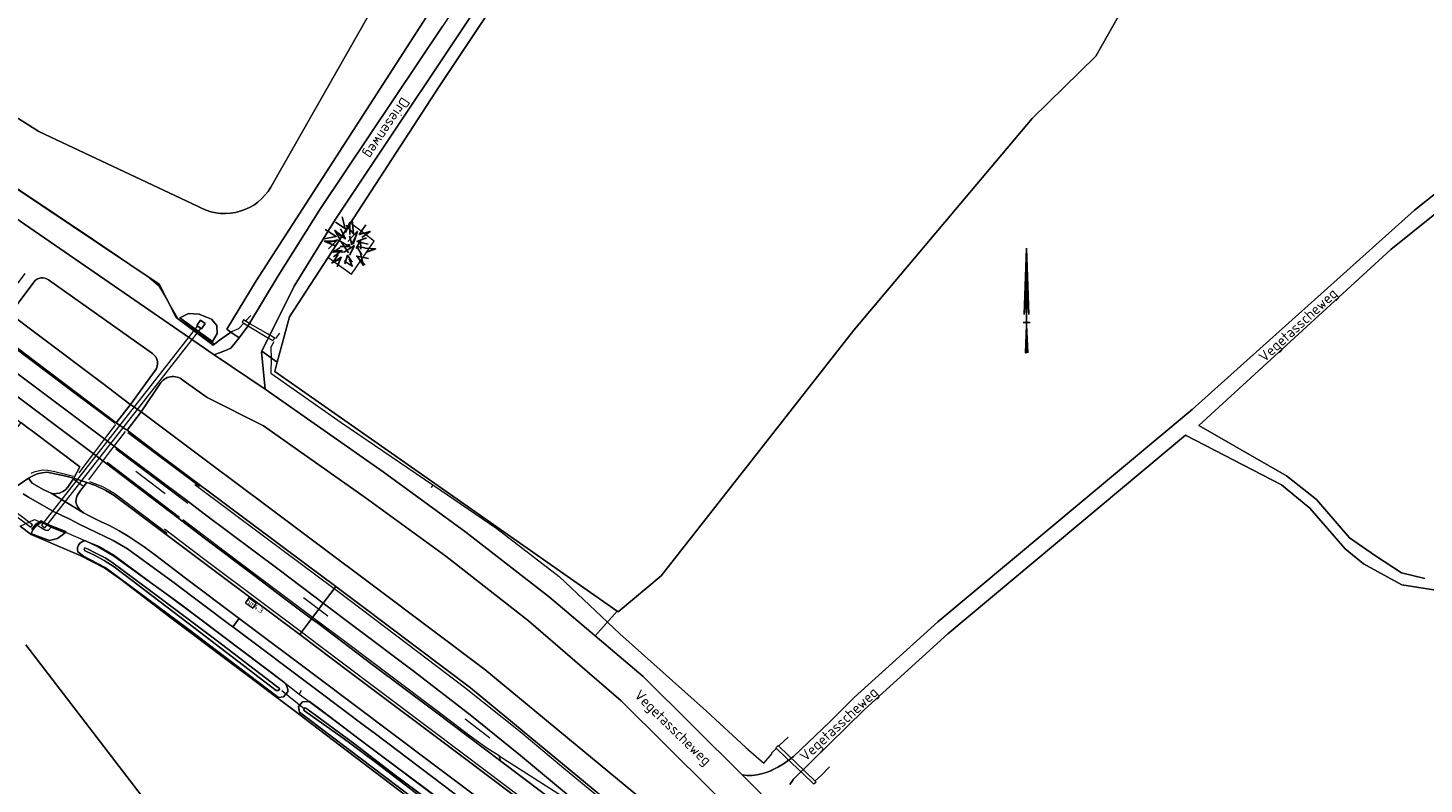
# Model space of a CAD drawing. Header units: metres. Extents: x 178952 to 185583, y 415201 to 419317.
# Tile 84 of 165: x 181001 to 181241, y 417776 to 417907. Entities that reach past the tile are written whole.
import ezdxf
from ezdxf.enums import TextEntityAlignment as Align

# ---------------------------------------------------------------- set-up
doc = ezdxf.new("R2010")
doc.units = ezdxf.units.M
for name, color, linetype, lineweight in [('B-WE-AM-AS_WEG-T18', 1, 'Continuous', 18), ('B-WE-GR-BOOM-S', 8, 'Continuous', 25), ('B-WE-VW-HECTOMETRERING-S', 7, 'Continuous', 25), ('B-XX-FV-FAUNAPASSAGE-GV', 253, 'Continuous', 18), ('B-XX-FV-GELEIDING_WILDRASTER-G', 253, 'Continuous', 18), ('B-XX-FV-GELEIDING_WILDROOSTER-GV', 253, 'Continuous', 18), ('B-XX-GR-BEPLANTING_CULTUUR_BOSPLANTSOEN-GV', 253, 'Continuous', 18), ('B-XX-GR-BOS_GEMENGD-GV', 253, 'Continuous', 13), ('B-XX-GR-BOUWLAND-GV', 253, 'Continuous', 13), ('B-XX-GR-GRAS-GV', 253, 'Continuous', 13), ('B-XX-IE-TERREINAFSCHEIDING_KUNSTMATIG_HEKWERK_RASTER-G', 253, 'IE-TERREINAFSCHEIDING-KUNSTMATIG', 18), ('B-XX-IE-TERREINAFSCHEIDING_KUNSTMATIG_MUUR-GV', 253, 'Continuous', 18), ('B-XX-KW-KUNSTWERK_DUIKER-G', 252, 'Continuous', 18), ('B-XX-KW-KUNSTWERK_DUIKER-GV', 252, 'Continuous', 18), ('B-XX-OG-TERREIN_ERF-GV', 253, 'Continuous', 18), ('B-XX-OG-TOPOGRAFIE-T18', 253, 'Continuous', 18), ('B-XX-OG-WATER_SLOOT-GV', 253, 'Continuous', 18), ('B-XX-OG-WEG-GV', 253, 'Continuous', 18), ('B-XX-VH-ONVERHARD-GV', 253, 'Continuous', 18), ('B-XX-VH-VERHARDING_ASFALT-GV', 251, 'Continuous', 18), ('B-XX-VH-VERHARDING_BEDRIJFSVLOERPLAAT-GV', 251, 'Continuous', 18), ('B-XX-VH-VERHARDING_HALFVERHARDING_GRIND-GV', 251, 'Continuous', 18), ('B-XX-VW-MARKERING-G', 253, 'Continuous', 18), ('X-XX-AL-ORIENTATIE_NOORDPIJL-S', 7, 'Continuous', 25)]:
    doc.layers.add(name, color=color, linetype=linetype, lineweight=lineweight)
doc.styles.add('NLCS-ISO', font='NLCS-ISO.ttf')
doc.styles.add('NLCS-ISO-M-T18', font='NLCS-ISO.ttf', dxfattribs={"height": 1.8})
doc.styles.add('NLCS-ISO-M500-T18', font='NLCS-ISO.ttf', dxfattribs={"height": 0.9})
doc.linetypes.add('IE-TERREINAFSCHEIDING-KUNSTMATIG', pattern='A,4,[82,NLCS.SHX,S=0.75,R=90,X=0,Y=0],4,-2', length=10)

# ---------------------------------------------------------------- blocks, each defined once
blk = doc.blocks.new('SAL-ORIENTATIE_NOORDPIJL-SO')
for p, q in [((0, 12.8), (-0.4, 1.4)), ((0, -5.2), (0, 12.8)), ((0.4, 1.4), (0, 12.8)), ((-0.4, 1.4), (0, 5.6)), ((0, 5.6), (0.4, 1.4)), ((-0.6, 0), (0.6, 0)), ((0, -0.4), (-0.2, -5.2)), ((0.2, -5.2), (0, -0.4)), ((-0.2, -5.2), (0, -5.2))]:
    blk.add_line(p, q)
for points in [[(0.4, 1.4), (0, 5.6), (0, 12.8)], [(0, -5.2), (0.2, -5.2), (0, -0.4)]]:
    blk.add_solid(points)
blk = doc.blocks.new('SVW-HECTOMETERPAAL-SO')
at = {"lineweight": 18}
blk.add_lwpolyline([(-0.71, -0.52), (0.71, -0.52, 0.414214), (0.8, -0.44), (0.8, 0.44, 0.414214), (0.71, 0.52), (-0.71, 0.52, 0.414214), (-0.8, 0.44), (-0.8, -0.44, 0.414214)], format="xyb", close=True, dxfattribs=at)
at = {"lineweight": 18, "style": 'NLCS-ISO'}
blk.add_text('hm', height=0.9, dxfattribs=at).set_placement((0, 0), align=Align.MIDDLE_CENTER)
blk = doc.blocks.new('SGR-BOOM_31')
at = {"flags": 128}
for points in [[(-1.46, 4.89), (-0.76, 2.91), (-2.53, 3.86)], [(-4.19, 2.48), (-2.18, 1.45), (-4.23, 0.86)], [(-1.55, 2.8), (-0.56, 1.18), (-2.54, 2.45), (-1.37, 0.89)], [(-0.67, 2.25), (-0.04, 4.04), (0.11, 1.98)], [(-0.64, 3.5), (0.74, 2.13), (0.31, 4.45)], [(1.4, 2.64), (-0.12, 0.73)], [(1.4, 2.64), (0.82, 0.38)], [(2.21, 1.62), (3.58, 2.8), (1.73, 2.13), (2.71, 3.86)], [(-4.17, 0.42), (-2.27, 0.62)], [(-4.17, 0.42), (-2.19, -0.16)], [(-3.32, -0.83), (-1.9, 0.86), (-3.4, 0.31)], [(-2.14, 2.01), (-0.56, 1.18)], [(-1.55, 0.75), (0.53, -0.26)], [(-1.18, 0.53), (0.19, -1.17)], [(1.1, 0.16), (-0.56, -1.07)], [(0.11, 1.73), (0.59, 0.31), (1.25, 2.01)], [(1.1, 0.16), (0.39, -1.58)], [(2.21, -0.36), (2.03, 1.17), (1.4, -0.36)], [(3.43, 0.59), (1.45, 0.9), (3.06, 1.65)], [(2.95, -0.08), (1.53, 0.03), (2.51, -1.35)], [(-2.61, -1.11), (-1, -0.91), (-2.33, -2.13)], [(-2.61, -3.23), (-1.07, -2.3)], [(-1.37, -0.39), (-2.5, -1.33), (-0.4, -1.06)], [(-1.55, -3.79), (-1, -2.05), (-2.39, -3.07), (-1.56, -1.64)], [(-1.35, -0.24), (0.13, -0.09)], [(0.38, -2.19), (1.01, -3.44), (-0.47, -2.62)], [(0.94, -2.72), (0.03, -1.62), (-0.28, -3.16)], [(3.66, -1.89), (1.61, -1.62), (3.23, -3)], [(2.21, -1.1), (2.92, -3.13), (1.67, -1.61)], [(3.23, -0.79), (4.75, -0.12), (2.88, -0.16)]]:
    blk.add_lwpolyline(points, dxfattribs=at)
for centre, radius in [((0.12, 0.09), 0.15), ((0.16, -0.09), 0.033)]:
    blk.add_circle(centre, radius)

msp = doc.modelspace()

# ---------------------------------------------------------------- linework, layer by layer
at = {"layer": 'B-XX-FV-FAUNAPASSAGE-GV'}
msp.add_lwpolyline([(181002.937, 417821.08), (181003.528, 417820.618), (181019.479, 417841.033), (181030.388, 417854.995), (181029.797, 417855.456), (181018.888, 417841.495)], close=True, dxfattribs=at)
at = {"layer": 'B-XX-FV-GELEIDING_WILDRASTER-G'}
for points in [[(180960.237, 417906.387), (180959.864, 417905.389), (180969.679, 417898.776), (180986.858, 417887.016), (180999.289, 417878.776), (180999.376, 417878.678), (181011.901, 417870.332), (181021.207, 417864.003), (181023.12, 417862.366), (181024.129, 417860.676), (181025.251, 417858.685), (181026.382, 417856.77), (181032.724, 417852.317), (181035.533, 417854.407), (181036.96, 417854.992), (181037.738, 417855.858)], [(181038.161, 417856.314), (181039.018, 417857.204)], [(181042.987, 417852.692), (181042.458, 417851.742), (181042.505, 417849.823), (181042.443, 417847.268), (181054.557, 417838.807), (181070.366, 417828.042), (181081.383, 417820.495), (181092.136, 417812.24), (181102.595, 417802.361), (181117.516, 417789.039), (181124.298, 417782.789), (181127.384, 417780.073), (181128.809, 417781.773), (181128.781, 417781.863), (181129.526, 417782.642)], [(181043.916, 417854.154), (181043.245, 417853.272)], [(181070.366, 417828.042), (181070.104, 417827.523)], [(180999.25, 417820.938), (181001.736, 417822.071), (181002.664, 417821.686), (181007.05, 417819.865), (181010.524, 417818.425), (181012.798, 417817.482), (181015.451, 417815.914), (181029.734, 417805.325), (181044.904, 417793.869), (181045.931, 417793.094), (181047.359, 417792.004), (181048.757, 417790.92), (181049.019, 417790.725), (181049.069, 417790.687), (181059.499, 417782.909), (181071.64, 417773.876)], [(181047.656, 417792.629), (181047.359, 417792.004)], [(181129.987, 417783.075), (181131.613, 417784.583)], [(181138.734, 417779.444), (181137.325, 417778.011), (181136.265, 417777.027)]]:
    msp.add_lwpolyline(points, dxfattribs=at)
at = {"layer": 'B-XX-FV-GELEIDING_WILDROOSTER-GV'}
for points in [[(181038.954, 417855.759), (181037.766, 417856.455), (181037.506, 417856.058), (181038.703, 417855.345), (181041.769, 417853.516), (181042.813, 417852.893), (181043.123, 417853.315), (181041.975, 417853.988)], [(181131.66, 417781.394), (181129.871, 417783.118), (181129.476, 417782.736), (181131.251, 417781.028), (181134.101, 417778.287), (181135.958, 417776.501), (181136.39, 417776.84), (181134.458, 417778.701)]]:
    msp.add_lwpolyline(points, close=True, dxfattribs=at)
at = {"layer": 'B-XX-GR-BEPLANTING_CULTUUR_BOSPLANTSOEN-GV'}
for points in [[(181067.806, 417917.964), (181065.211, 417919.395), (181042.44, 417879.33), (181041.974, 417878.611), (181041.444, 417877.939), (181040.853, 417877.319), (181040.206, 417876.756), (181039.51, 417876.257), (181038.771, 417875.824), (181037.995, 417875.462), (181037.188, 417875.175), (181036.358, 417874.963), (181035.511, 417874.83), (181034.656, 417874.777), (181033.8, 417874.803), (181032.95, 417874.91), (181032.114, 417875.095), (181031.298, 417875.357), (181030.511, 417875.694), (181029.95, 417875.99), (181002.498, 417888.925), (180966.068, 417911.999)], [(180987.801, 417886.358), (181023.193, 417862.642), (181024.457, 417860.165), (181026.136, 417856.873), (181032.516, 417852.136), (181033.613, 417852.946), (181035.303, 417854.193), (181035.556, 417854.38), (181034.851, 417854.858), (181039.938, 417863.176), (181071.574, 417912.281)], [(180959.7, 417900.831), (181000, 417872.94), (181032.712, 417850.461), (181034.644, 417851.212), (181035.57, 417851.572), (181036.293, 417852.504), (181036.992, 417853.404), (181035.556, 417854.38), (181035.303, 417854.193), (181033.613, 417852.946), (181032.516, 417852.136), (181026.136, 417856.873), (181024.457, 417860.165), (181023.193, 417862.642), (180987.801, 417886.358)], [(181001.603, 417862.991), (180997.543, 417857.488), (181002.393, 417853.843), (181013.482, 417845.508), (181018.184, 417841.974), (181018.283, 417841.904), (181022.52, 417847.726)], [(181022.058, 417850.68), (181004.142, 417863.377)]]:
    msp.add_lwpolyline(points, dxfattribs=at)
for points in [[(181004.142, 417863.377, 0.4024989), (181001.603, 417862.991)], [(181022.52, 417847.726, 0.4225202), (181022.058, 417850.68)]]:
    msp.add_lwpolyline(points, format="xyb", dxfattribs=at)
msp.add_lwpolyline([(181026.765, 417856.803), (181028.284, 417857.592), (181030.085, 417857.427), (181031.383, 417856.913), (181032.254, 417856.609), (181033.124, 417855.484), (181033.225, 417854.131), (181032.401, 417852.75)], close=True, dxfattribs=at)
at = {"layer": 'B-XX-GR-BOS_GEMENGD-GV'}
for points in [[(181189.482, 417910.504), (181184.587, 417901.905), (181173.607, 417891.19), (181142.916, 417854.677), (181125.644, 417832.658), (181109.71, 417812.344), (181102.313, 417806.179), (181102.145, 417806.296), (181098.327, 417802.013), (181106.592, 417795.002), (181123.69, 417778.064), (181124.525, 417777.987), (181125.363, 417777.989), (181126.197, 417778.072), (181127.019, 417778.234), (181127.822, 417778.473), (181128.599, 417778.788), (181128.77, 417778.869), (181129.805, 417779.398), (181130.801, 417779.997), (181131.753, 417780.664), (181132.505, 417781.264), (181138.808, 417787.282), (181142.96, 417791.411), (181157.39, 417804.412), (181201.22, 417841.03), (181239.502, 417875.4), (181255.18, 417887.832)], [(181246.51, 417877.522), (181235.422, 417868.591), (181202.37, 417838.252), (181217.48, 417829.612), (181222.612, 417825.542), (181228.32, 417818.911), (181232.784, 417815.801), (181237.268, 417812.872), (181241.268, 417811.935)], [(181023.499, 417845.66), (181020.108, 417840.607)], [(181127.252, 417766.36), (181126.6, 417767.21), (181126.145, 417767.661), (181102.8, 417790.82), (181086.86, 417804.641), (181072.622, 417815.762), (181058.7, 417825.881), (181041.182, 417838.201), (181031.46, 417843.12), (181027.49, 417845.89)], [(181020.108, 417840.607), (181020.122, 417840.597), (181024.948, 417836.984), (181032.069, 417831.652), (181041.569, 417824.537), (181050.798, 417817.643), (181060.398, 417810.472), (181079.307, 417796.202), (181083.98, 417792.369), (181104.835, 417775.146), (181123.893, 417759.309), (181126.004, 417757.534)], [(181248.686, 417809.06), (181237.342, 417810.815), (181230.697, 417814.413), (181227.59, 417817.012), (181221.462, 417824.041), (181216.602, 417828.071), (181200.06, 417836.602), (181159.072, 417802.361), (181144.73, 417789.36), (181132.506, 417777.309), (181132.41, 417777.182), (181131.891, 417776.413)]]:
    msp.add_lwpolyline(points, dxfattribs=at)
msp.add_lwpolyline([(181043.127, 417847.592), (181043.557, 417849.175), (181040.885, 417851.091), (181040.83, 417850.981), (181041.462, 417844.502), (181061.83, 417830.261), (181076.052, 417819.902), (181090.49, 417808.662), (181098.327, 417802.013), (181102.145, 417806.296)], close=True, dxfattribs=at)
msp.add_lwpolyline([(181027.49, 417845.89, 0.4650469), (181023.499, 417845.66)], format="xyb", dxfattribs=at)
at = {"layer": 'B-XX-GR-BOUWLAND-GV'}
msp.add_lwpolyline([(181173.607, 417891.19), (181184.587, 417901.905), (181189.482, 417910.504), (181189.001, 417912.789), (181188.424, 417915.531), (181152.26, 417935.779), (181137.624, 417943.974), (181113.024, 417956.607), (181112.178, 417957.041), (181109.578, 417952.507), (181104.816, 417946.818), (181071.478, 417896.68), (181045.681, 417856.992), (181043.557, 417849.175), (181043.127, 417847.592), (181102.145, 417806.296), (181102.313, 417806.179), (181109.71, 417812.344), (181125.644, 417832.658), (181142.916, 417854.677)], close=True, dxfattribs=at)
msp.add_lwpolyline([(181000.253, 417800.453), (181037.483, 417751.892), (181093.042, 417679.424), (181093.995, 417678.181), (181129.376, 417685.395), (181166.363, 417692.936), (181167.474, 417693.162), (181162.031, 417697.287), (181160.423, 417698.505), (181144.076, 417713.789), (181131.898, 417724.947), (181118.433, 417735.182), (181095.767, 417752.045), (181070.492, 417770.912), (181055.66, 417782.176), (181048.219, 417787.828), (181047.831, 417788.12), (181046.712, 417788.962), (181025.229, 417805.127), (181016.527, 417811.786), (181013.852, 417813.666), (181009.585, 417815.874), (181001.132, 417819.473), (180999.25, 417820.938)], dxfattribs=at)
at = {"layer": 'B-XX-GR-GRAS-GV'}
msp.add_lwpolyline([(180966.068, 417911.999), (181002.498, 417888.925), (181029.95, 417875.99), (181030.511, 417875.694), (181031.298, 417875.357), (181032.114, 417875.095), (181032.95, 417874.91), (181033.8, 417874.803), (181034.656, 417874.777), (181035.511, 417874.83), (181036.358, 417874.963), (181037.188, 417875.175), (181037.995, 417875.462), (181038.771, 417875.824), (181039.51, 417876.257), (181040.206, 417876.756), (181040.853, 417877.319), (181041.444, 417877.939), (181041.974, 417878.611), (181042.44, 417879.33), (181065.211, 417919.395)], dxfattribs=at)
at = {"layer": 'B-XX-IE-TERREINAFSCHEIDING_KUNSTMATIG_HEKWERK_RASTER-G', "ltscale": 0.2, "flags": 128}
for points in [[(181052.44, 417867.14), (181056.33, 417864.36), (181060.23, 417870.01), (181056.33, 417873)], [(181001.132, 417819.473), (181009.585, 417815.874), (181013.852, 417813.666), (181016.527, 417811.786), (181025.229, 417805.127), (181046.712, 417788.962), (181048.219, 417787.828), (181055.66, 417782.176), (181070.492, 417770.912), (181095.767, 417752.045), (181118.433, 417735.182), (181131.898, 417724.947), (181144.076, 417713.789), (181160.423, 417698.505), (181162.031, 417697.287), (181167.646, 417693.032)]]:
    msp.add_lwpolyline(points, dxfattribs=at)
at = {"layer": 'B-XX-IE-TERREINAFSCHEIDING_KUNSTMATIG_MUUR-GV'}
msp.add_lwpolyline([(181001.269, 417820.401), (181001.422, 417820.272), (181002.119, 417821.101), (181002.909, 417821.605), (181004.243, 417820.928), (181004.616, 417820.778), (181007.026, 417819.804), (181007.05, 417819.865), (181007.101, 417819.99), (181004.325, 417821.11), (181002.897, 417821.835), (181002.664, 417821.686), (181001.986, 417821.253)], close=True, dxfattribs=at)
at = {"layer": 'B-XX-KW-KUNSTWERK_DUIKER-G'}
msp.add_lwpolyline([(181044.317, 417792.606), (181048.266, 417789.473)], dxfattribs=at)
at = {"layer": 'B-XX-KW-KUNSTWERK_DUIKER-GV'}
msp.add_lwpolyline([(181001.089, 417820.756), (181001.389, 417821.156), (180981.287, 417836.298), (180980.986, 417835.898)], close=True, dxfattribs=at)
at = {"layer": 'B-XX-OG-TERREIN_ERF-GV'}
msp.add_lwpolyline([(180999.622, 417742.88), (181001.015, 417742.458), (181003.275, 417740.599), (181004.99, 417737.83), (181006.236, 417735.045), (181007.133, 417732.699), (181008.014, 417730.989), (181009.257, 417729.856), (181012.226, 417729.527), (181015.379, 417730.654), (181013.22, 417734.882), (181020.68, 417738.691), (181023.048, 417744.334), (181037.883, 417747.631), (181090.841, 417678.83), (181093.042, 417679.424), (181037.483, 417751.892), (181000.253, 417800.453)], dxfattribs=at)
at = {"layer": 'B-XX-OG-WATER_SLOOT-GV'}
for points in [[(181044.877, 417793.918), (181026.683, 417807.643), (181015.53, 417815.706), (181012.703, 417817.362), (181010.515, 417818.413), (181010.095, 417818.36), (181009.532, 417817.998), (181009.299, 417817.661), (181009.164, 417817.251), (181009.131, 417816.909), (181009.189, 417816.488), (181010.155, 417815.781), (181013.912, 417813.822), (181014.764, 417813.196), (181028.093, 417803.293), (181043.795, 417791.425), (181044.656, 417791.535), (181045.368, 417792.382), (181045.375, 417792.801), (181045.135, 417793.446), (181044.904, 417793.869)], [(181043.506, 417793.309), (181032.974, 417801.353), (181022.844, 417808.907), (181015.066, 417814.75), (181013.891, 417815.473), (181012.156, 417816.329), (181010.953, 417816.974), (181010.379, 417817.168), (181010.285, 417816.944), (181010.404, 417816.689), (181010.688, 417816.531), (181012.095, 417815.907), (181013.705, 417815.017), (181015.448, 417813.895), (181019.787, 417810.623), (181029.208, 417803.468), (181043.38, 417792.623), (181043.799, 417792.605), (181043.96, 417792.822), (181043.899, 417793.014)], [(181043.506, 417793.309), (181043.899, 417793.014), (181043.96, 417792.822), (181043.799, 417792.605), (181043.38, 417792.623), (181029.208, 417803.468), (181019.787, 417810.623), (181015.448, 417813.895), (181013.705, 417815.017), (181012.095, 417815.907), (181010.688, 417816.531), (181010.404, 417816.689), (181010.285, 417816.944), (181010.379, 417817.168), (181010.953, 417816.974), (181012.156, 417816.329), (181013.891, 417815.473), (181015.066, 417814.75), (181022.844, 417808.907), (181032.974, 417801.353)], [(181074.899, 417771.303), (181057.406, 417784.475), (181051.102, 417789.222), (181049.102, 417790.731), (181049.019, 417790.725), (181047.927, 417790.635), (181047.191, 417789.858), (181047.372, 417788.848), (181052.825, 417784.752), (181055.868, 417782.449), (181070.744, 417771.189), (181078.157, 417765.604), (181098.036, 417750.674), (181123.339, 417732.011), (181127.848, 417728.809), (181128.627, 417728.859), (181129.23, 417729.348), (181129.299, 417730.328), (181129.311, 417730.439), (181121.057, 417736.751), (181097.887, 417754.132)]]:
    msp.add_lwpolyline(points, close=True, dxfattribs=at)
for points in [[(181071.284, 417772.526), (181063.7, 417778.13), (181056.93, 417783.356), (181056.69, 417783.532), (181050.151, 417788.346), (181048.457, 417789.553), (181048.262, 417789.596), (181048.171, 417789.48), (181048.113, 417789.298), (181048.232, 417789.114), (181054.899, 417784.371), (181056.455, 417783.223), (181060.688, 417780.1), (181070.238, 417772.821)], [(181070.238, 417772.821), (181060.688, 417780.1), (181056.455, 417783.223), (181054.899, 417784.371), (181048.232, 417789.114), (181048.113, 417789.298), (181048.171, 417789.48), (181048.262, 417789.596), (181048.457, 417789.553), (181050.151, 417788.346), (181056.69, 417783.532), (181056.93, 417783.356), (181063.7, 417778.13), (181071.284, 417772.526)]]:
    msp.add_lwpolyline(points, dxfattribs=at)
at = {"layer": 'B-XX-OG-WEG-GV'}
for points in [[(181104.816, 417946.818), (181109.578, 417952.507), (181112.178, 417957.041), (181113.024, 417956.607), (181114.735, 417959.26), (181115.7, 417960.756), (181111.458, 417962.746), (181111.003, 417962.959), (181110.421, 417961.959), (181107.522, 417956.982), (181097.832, 417940.901), (181082.8, 417917.7), (181053.62, 417873.821), (181046.462, 417862.271), (181040.885, 417851.091), (181043.557, 417849.175), (181045.681, 417856.992), (181071.478, 417896.68)], [(180997.543, 417857.488), (180995.225, 417854.291), (180998.735, 417851.641), (181000.017, 417850.674), (181011.117, 417842.296), (181015.828, 417838.741), (181018.283, 417841.904), (181018.184, 417841.974), (181013.482, 417845.508), (181002.393, 417853.843)], [(181026.765, 417856.803), (181032.401, 417852.75), (181033.225, 417854.131), (181033.124, 417855.484), (181032.254, 417856.609), (181031.383, 417856.913), (181030.085, 417857.427), (181028.284, 417857.592)], [(181030.35, 417856.431), (181031.159, 417855.844), (181030.497, 417854.932), (181029.688, 417855.519)], [(181020.108, 417840.607), (181017.675, 417837.439), (181022.606, 417833.74), (181039.174, 417821.334), (181048.477, 417814.384), (181053.638, 417810.529), (181057.996, 417807.273), (181076.833, 417793.058), (181081.438, 417789.281), (181102.284, 417772.066), (181121.308, 417756.252), (181123.522, 417756.639), (181125.098, 417757.12), (181126.004, 417757.534), (181123.893, 417759.309), (181104.835, 417775.146), (181083.98, 417792.369), (181079.307, 417796.202), (181060.398, 417810.472), (181050.798, 417817.643), (181041.569, 417824.537), (181032.069, 417831.652), (181024.948, 417836.984), (181020.122, 417840.597)], [(181008.507, 417829.214), (181007.122, 417829.522), (181003.934, 417830.22), (181003.06, 417830.129), (181002.206, 417829.917), (181001.47, 417829.612), (181000.718, 417829.168), (181000.861, 417828.941), (181001.079, 417828.593), (181001.331, 417828.348), (181003.212, 417827.26), (181004.056, 417826.834), (181004.595, 417826.588), (181004.98, 417826.488), (181005.513, 417826.53), (181006.04, 417826.634), (181006.607, 417826.89), (181007.053, 417827.159), (181007.469, 417827.633)], [(181001.16, 417819.641), (181001.422, 417820.272), (181001.269, 417820.401), (181001.986, 417821.253), (181002.664, 417821.686), (181002.897, 417821.835), (181004.325, 417821.11), (181007.101, 417819.99), (181007.05, 417819.865), (181007.026, 417819.804), (181005.711, 417818.789), (181004.334, 417818.445), (181002.328, 417819.227)], [(181004.616, 417820.778), (181004.096, 417820.151), (181003.646, 417820.243), (181003.274, 417820.392), (181002.924, 417820.611), (181002.119, 417821.101), (181001.422, 417820.272), (181001.16, 417819.641), (181002.328, 417819.227), (181004.334, 417818.445), (181005.711, 417818.789), (181007.026, 417819.804)], [(181009.131, 417816.909), (181009.164, 417817.251), (181009.299, 417817.661), (181009.532, 417817.998), (181010.095, 417818.36), (181010.515, 417818.413), (181012.703, 417817.362), (181015.53, 417815.706), (181026.683, 417807.643), (181044.877, 417793.918), (181044.904, 417793.869), (181045.135, 417793.446), (181045.375, 417792.801), (181045.368, 417792.382), (181044.656, 417791.535), (181043.795, 417791.425), (181028.093, 417803.293), (181014.764, 417813.196), (181013.912, 417813.822), (181010.155, 417815.781), (181009.189, 417816.488)], [(181047.372, 417788.848), (181047.191, 417789.858), (181047.927, 417790.635), (181049.019, 417790.725), (181049.102, 417790.731), (181051.102, 417789.222), (181057.406, 417784.475), (181074.899, 417771.303), (181097.887, 417754.132), (181121.057, 417736.751), (181129.311, 417730.439), (181129.299, 417730.328), (181129.23, 417729.348), (181128.627, 417728.859), (181127.848, 417728.809), (181123.339, 417732.011), (181098.036, 417750.674), (181078.157, 417765.604), (181070.744, 417771.189), (181055.868, 417782.449), (181052.825, 417784.752)]]:
    msp.add_lwpolyline(points, close=True, dxfattribs=at)
for points in [[(181071.574, 417912.281), (181039.938, 417863.176), (181034.851, 417854.858), (181035.556, 417854.38), (181036.992, 417853.404), (181038.51, 417855.361), (181043.74, 417864.031), (181051.01, 417875.652), (181072.059, 417907.164)], [(181096.335, 417765.488), (181075.817, 417780.944), (181055.91, 417795.897), (181047.423, 417802.249), (181034.06, 417812.252), (181015.446, 417826.222), (181013.995, 417827.081), (181012.244, 417827.929), (181010.759, 417828.468), (181009.629, 417827.058), (181009.297, 417826.564), (181009.029, 417826.089), (181008.947, 417825.789), (181008.888, 417825.577), (181008.866, 417825.117), (181008.942, 417824.712), (181009.128, 417824.317), (181009.567, 417823.725), (181010.168, 417823.23), (181011.263, 417822.649), (181013.106, 417821.749), (181014.679, 417821.022), (181016.31, 417820.147), (181017.882, 417819.174), (181019.442, 417818.158), (181020.633, 417817.354), (181022.63, 417815.877), (181027.763, 417811.974), (181037.007, 417805.031), (181050.478, 417794.912), (181070.199, 417780.09), (181092.555, 417763.345)], [(181076.119, 417773.31), (181060.242, 417785.291), (181058.83, 417786.35), (181050.418, 417792.662), (181035.899, 417803.554), (181035.532, 417803.829), (181025.565, 417811.343), (181017.759, 417817.042), (181015.271, 417818.464), (181009.444, 417821.285), (181007.687, 417822.165), (181006.461, 417822.768), (181005.031, 417823.47), (181000.708, 417825.943), (180999.749, 417826.483)], [(180999.25, 417820.938), (181001.132, 417819.473), (181009.585, 417815.874), (181013.852, 417813.666), (181016.527, 417811.786), (181025.229, 417805.127), (181046.712, 417788.962), (181047.831, 417788.12), (181048.219, 417787.828), (181055.66, 417782.176), (181070.492, 417770.912)]]:
    msp.add_lwpolyline(points, dxfattribs=at)
at = {"layer": 'B-XX-VH-ONVERHARD-GV'}
for points in [[(181255.18, 417887.832), (181239.502, 417875.4), (181201.22, 417841.03), (181157.39, 417804.412), (181142.96, 417791.411), (181138.808, 417787.282), (181132.505, 417781.264), (181131.753, 417780.664), (181130.801, 417779.997), (181129.805, 417779.398), (181128.77, 417778.869), (181128.599, 417778.788), (181127.822, 417778.473), (181127.019, 417778.234), (181126.197, 417778.072), (181125.363, 417777.989), (181124.525, 417777.987), (181123.69, 417778.064), (181126.62, 417775.161)], [(181241.268, 417811.935), (181237.268, 417812.872), (181232.784, 417815.801), (181228.32, 417818.911), (181222.612, 417825.542), (181217.48, 417829.612), (181202.37, 417838.252), (181235.422, 417868.591), (181246.51, 417877.522)], [(181131.891, 417776.413), (181132.41, 417777.182), (181132.506, 417777.309), (181144.73, 417789.36), (181159.072, 417802.361), (181200.06, 417836.602), (181216.602, 417828.071), (181221.462, 417824.041), (181227.59, 417817.012), (181230.697, 417814.413), (181237.342, 417810.815), (181248.686, 417809.06)]]:
    msp.add_lwpolyline(points, dxfattribs=at)
at = {"layer": 'B-XX-VH-VERHARDING_ASFALT-GV'}
for points in [[(181112.78, 417971.641), (181111.596, 417969.62), (181104.984, 417958.335), (181095.37, 417942.69), (181086.952, 417929.742), (181081.363, 417921.145), (181080.1, 417919.202), (181076.28, 417913.483), (181072.059, 417907.164), (181051.01, 417875.652), (181043.74, 417864.031), (181038.51, 417855.361), (181036.992, 417853.404), (181036.293, 417852.504), (181035.57, 417851.572), (181034.644, 417851.212), (181032.712, 417850.461), (181041.462, 417844.502), (181040.83, 417850.981), (181040.885, 417851.091), (181046.462, 417862.271), (181053.62, 417873.821), (181082.8, 417917.7)], [(180996.608, 417844.893), (181010.912, 417834.133), (181013.991, 417831.828), (181026.594, 417822.264), (181027.098, 417821.824), (181031.034, 417818.86), (181039.356, 417812.601), (181045.115, 417808.251), (181049.471, 417804.979), (181049.574, 417805.115), (181049.631, 417805.192), (181050.694, 417806.608), (181051.313, 417807.433), (181051.489, 417807.666), (181043.902, 417813.395), (181030.936, 417823.071), (181028.42, 417824.993), (181015.887, 417834.393), (181012.93, 417836.598), (180996.632, 417848.852)], [(180999.749, 417826.483), (181000.708, 417825.943), (181005.031, 417823.47), (181006.461, 417822.768), (181007.687, 417822.165), (181009.444, 417821.285), (181015.271, 417818.464), (181017.759, 417817.042), (181025.565, 417811.343), (181035.532, 417803.829), (181035.899, 417803.554), (181037.007, 417805.031), (181027.763, 417811.974), (181022.63, 417815.877), (181020.633, 417817.354), (181019.442, 417818.158), (181017.882, 417819.174), (181016.31, 417820.147), (181014.679, 417821.022), (181013.106, 417821.749), (181011.263, 417822.649), (181010.168, 417823.23), (181004.595, 417826.588), (181004.056, 417826.834), (181003.212, 417827.26), (181001.331, 417828.348), (181001.079, 417828.593), (181000.861, 417828.941), (181000.718, 417829.168), (180997.378, 417826.895)], [(181095.451, 417773.097), (181085.476, 417781.417), (181076.821, 417788.414), (181067.229, 417795.811), (181056.811, 417803.648), (181051.489, 417807.666), (181051.313, 417807.433), (181050.694, 417806.608), (181049.631, 417805.192), (181049.574, 417805.115), (181049.471, 417804.979), (181050.524, 417804.188), (181059.923, 417797.079), (181070.81, 417788.91), (181082.07, 417780.405), (181089.304, 417774.957)]]:
    msp.add_lwpolyline(points, dxfattribs=at)
for points in [[(181017.675, 417837.439), (181017.474, 417837.583), (181015.828, 417838.741), (181011.117, 417842.296), (181000.017, 417850.674), (180998.735, 417851.641), (180998.552, 417851.399), (180996.632, 417848.852), (181012.93, 417836.598), (181015.887, 417834.393), (181028.42, 417824.993), (181030.936, 417823.071), (181043.902, 417813.395), (181051.489, 417807.666), (181053.34, 417810.132), (181053.638, 417810.529), (181048.477, 417814.384), (181039.174, 417821.334), (181022.606, 417833.74)], [(180994.728, 417846.327), (180992.774, 417843.735), (180999.377, 417838.783), (181000.824, 417837.698), (181001.146, 417837.46), (181009.552, 417831.163), (181008.507, 417829.214), (181010.759, 417828.468), (181012.244, 417827.929), (181013.995, 417827.081), (181015.446, 417826.222), (181034.06, 417812.252), (181047.423, 417802.249), (181047.716, 417802.64), (181049.471, 417804.979), (181045.115, 417808.251), (181039.356, 417812.601), (181031.034, 417818.86), (181027.098, 417821.824), (181026.594, 417822.264), (181013.991, 417831.828), (181010.912, 417834.133), (180996.608, 417844.893), (180996.505, 417844.987)], [(181020.108, 417840.607), (181019.183, 417841.264), (181018.283, 417841.904), (181015.828, 417838.741), (181017.474, 417837.583), (181017.675, 417837.439)], [(180999.377, 417838.783), (180996.818, 417835.37), (180997.066, 417835.169), (180997.334, 417834.688), (180997.401, 417834.214), (180997.092, 417833.528), (180996.351, 417832.308), (180995.289, 417833.085), (180993.783, 417830.972), (180994.974, 417830.06), (180995.927, 417828.805), (180997.378, 417826.895), (181000.718, 417829.168), (181001.47, 417829.612), (181002.206, 417829.917), (181003.06, 417830.129), (181003.934, 417830.22), (181007.122, 417829.522), (181008.507, 417829.214), (181009.552, 417831.163), (181001.146, 417837.46), (181000.824, 417837.698)], [(181010.759, 417828.468), (181008.507, 417829.214), (181007.469, 417827.633), (181007.053, 417827.159), (181006.607, 417826.89), (181006.04, 417826.634), (181005.513, 417826.53), (181004.98, 417826.488), (181004.595, 417826.588), (181010.168, 417823.23), (181009.567, 417823.725), (181009.128, 417824.317), (181008.942, 417824.712), (181008.866, 417825.117), (181008.888, 417825.577), (181008.947, 417825.789), (181009.029, 417826.089), (181009.297, 417826.564), (181009.629, 417827.058)], [(181053.638, 417810.529), (181053.34, 417810.132), (181051.489, 417807.666), (181056.811, 417803.648), (181067.229, 417795.811), (181076.821, 417788.414), (181085.476, 417781.417), (181095.451, 417773.097), (181098.972, 417770.372), (181100.517, 417769.159), (181109.036, 417762.063), (181119.246, 417753.654), (181118.934, 417753.281), (181129.238, 417745.393), (181129.416, 417745.63), (181131.139, 417747.929), (181131.34, 417748.196), (181129.665, 417749.463), (181126.104, 417752.223), (181121.308, 417756.252), (181102.284, 417772.066), (181081.438, 417789.281), (181076.833, 417793.058), (181057.996, 417807.273)], [(181037.007, 417805.031), (181035.899, 417803.554), (181050.418, 417792.662), (181058.83, 417786.35), (181060.242, 417785.291), (181076.119, 417773.31), (181090.985, 417762.138), (181112.27, 417746.116), (181113.432, 417747.66), (181092.555, 417763.345), (181070.199, 417780.09), (181050.478, 417794.912)], [(181049.471, 417804.979), (181047.716, 417802.64), (181047.423, 417802.249), (181055.91, 417795.897), (181075.817, 417780.944), (181096.335, 417765.488), (181121.999, 417746.244), (181123.003, 417745.462), (181127.027, 417742.444), (181127.283, 417742.786), (181129.033, 417745.119), (181129.238, 417745.393), (181118.934, 417753.281), (181118.637, 417752.925), (181110.272, 417759.22), (181102.726, 417764.912), (181095.297, 417770.446), (181089.304, 417774.957), (181082.07, 417780.405), (181070.81, 417788.91), (181059.923, 417797.079), (181050.524, 417804.188)]]:
    msp.add_lwpolyline(points, close=True, dxfattribs=at)
at = {"layer": 'B-XX-VH-VERHARDING_BEDRIJFSVLOERPLAAT-GV'}
for points in [[(181032.712, 417850.461), (181000, 417872.94), (180959.7, 417900.831)], [(181000.07, 417864.46), (180995.809, 417858.792), (180997.543, 417857.488), (181001.603, 417862.991)], [(181004.142, 417863.377), (181022.058, 417850.68)], [(181027.49, 417845.89), (181031.46, 417843.12), (181041.182, 417838.201), (181058.7, 417825.881), (181072.622, 417815.762), (181086.86, 417804.641), (181102.8, 417790.82), (181126.145, 417767.661), (181130.305, 417771.139), (181128.42, 417773.281), (181126.62, 417775.161), (181123.69, 417778.064), (181106.592, 417795.002), (181098.327, 417802.013), (181090.49, 417808.662), (181076.052, 417819.902), (181061.83, 417830.261), (181041.462, 417844.502), (181032.712, 417850.461)], [(181022.52, 417847.726), (181018.283, 417841.904), (181019.183, 417841.264), (181020.108, 417840.607), (181023.499, 417845.66)]]:
    msp.add_lwpolyline(points, dxfattribs=at)
for points in [[(181001.603, 417862.991, -0.4024989), (181004.142, 417863.377)], [(181022.058, 417850.68, -0.4225202), (181022.52, 417847.726)], [(181023.499, 417845.66, -0.4650469), (181027.49, 417845.89)]]:
    msp.add_lwpolyline(points, format="xyb", dxfattribs=at)
at = {"layer": 'B-XX-VH-VERHARDING_HALFVERHARDING_GRIND-GV'}
for points in [[(181030.35, 417856.431), (181029.688, 417855.519), (181030.497, 417854.932), (181031.159, 417855.844)], [(181004.616, 417820.778), (181004.243, 417820.928), (181002.909, 417821.605), (181002.119, 417821.101), (181002.924, 417820.611), (181003.274, 417820.392), (181003.646, 417820.243), (181004.096, 417820.151)]]:
    msp.add_lwpolyline(points, close=True, dxfattribs=at)
at = {"layer": 'B-XX-VW-MARKERING-G'}
for points in [[(181015.623, 417838.59), (181008.692, 417843.789), (180998.552, 417851.399), (180995.02, 417854.05)], [(181012.93, 417836.598), (180996.632, 417848.852), (180994.376, 417850.548)], [(181010.912, 417834.133), (180996.608, 417844.893)], [(180999.512, 417838.726), (181009.552, 417831.163)], [(181009.414, 417830.13), (181011.949, 417833.46), (181014.211, 417836.438), (181015.717, 417838.423)], [(181017.33, 417837.212), (181014.67, 417833.715), (181011.031, 417828.926)], [(181030.147, 417827.734), (181017.824, 417837.034)], [(181028.173, 417824.827), (181015.75, 417834.209)], [(181015.887, 417834.393), (181028.42, 417824.993)], [(181026.594, 417822.264), (181013.991, 417831.828)], [(181014.223, 417831.93), (181026.723, 417822.477)], [(181008.441, 417829.494), (181005.259, 417830.281), (181004.016, 417830.528), (181003.116, 417830.555), (181002.354, 417830.416), (181001.622, 417830.233), (181001.126, 417829.971)], [(181008.545, 417828.95), (181010.147, 417827.833)], [(181011.19, 417828.607), (181013.418, 417827.739), (181014.63, 417827.097), (181015.629, 417826.472), (181024.56, 417819.714)], [(181024.245, 417826.483), (181019.181, 417830.324)], [(181102.062, 417771.659), (181092.522, 417779.538), (181085.395, 417785.482), (181075.842, 417793.15), (181066.062, 417800.514), (181053.974, 417809.657), (181053.34, 417810.132), (181041.445, 417819.046), (181029.368, 417828.032)], [(181027.098, 417821.824), (181031.034, 417818.86), (181039.356, 417812.601), (181045.115, 417808.251), (181049.471, 417804.979), (181050.524, 417804.188), (181059.923, 417797.079), (181070.81, 417788.91), (181082.07, 417780.405)], [(181081.818, 417781.339), (181079.666, 417782.663), (181076.824, 417784.76), (181070.998, 417789.15), (181063.106, 417795.074), (181055.646, 417800.698), (181049.631, 417805.192), (181048.229, 417806.24), (181036.793, 417814.853), (181027.26, 417822.03)], [(181095.451, 417773.097), (181085.476, 417781.417), (181076.821, 417788.414), (181067.229, 417795.811), (181056.811, 417803.648), (181051.489, 417807.666), (181043.902, 417813.395), (181030.936, 417823.071)], [(181089.738, 417771.03), (181079.856, 417778.458), (181070.09, 417785.824), (181060.364, 417793.117), (181050.614, 417800.461), (181047.716, 417802.64), (181040.908, 417807.759), (181031.081, 417815.15), (181024.154, 417820.43)], [(181052.261, 417805.42), (181048.095, 417808.579)], [(181080.181, 417784.406), (181075.941, 417787.651)]]:
    msp.add_lwpolyline(points, dxfattribs=at)
msp.add_lwpolyline([(181110.272, 417759.22), (181102.726, 417764.912), (181095.297, 417770.446), (181089.304, 417774.957), (181082.07, 417780.405), (181081.818, 417781.339), (181091.966, 417774.854), (181097.993, 417771.032), (181098.972, 417770.372), (181100.517, 417769.159), (181109.036, 417762.063), (181119.246, 417753.654), (181118.934, 417753.281), (181118.637, 417752.925)], close=True, dxfattribs=at)

# ---------------------------------------------------------------- block references
at = {"layer": 'B-WE-GR-BOOM-S', "rotation": 355.0313521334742}
msp.add_blockref('SGR-BOOM_31', (181055.769, 417869.226), dxfattribs=at)
at = {"layer": 'B-WE-VW-HECTOMETRERING-S', "rotation": 323.8274598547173}
msp.add_blockref('SVW-HECTOMETERPAAL-SO', (181039, 417807.676, 10.272), dxfattribs=at)
at = {"layer": 'X-XX-AL-ORIENTATIE_NOORDPIJL-S'}
msp.add_blockref('SAL-ORIENTATIE_NOORDPIJL-SO', (181172.675, 417856.013), dxfattribs=at)

# ---------------------------------------------------------------- texts
at = {"layer": 'B-WE-AM-AS_WEG-T18', "style": 'NLCS-ISO-M500-T18'}
msp.add_text('4.3', height=0.9, rotation=323.82746, dxfattribs=at).set_placement((181040.336, 417806.709), align=Align.MIDDLE)
at = {"layer": 'B-XX-OG-TOPOGRAFIE-T18', "style": 'NLCS-ISO-M-T18'}
for s, rotation, p in [('Driesenweg', 236.40822, (181062.474, 417889.486)), ('Vegetasscheweg', 42.6, (181219.422, 417855.587)), ('Vegetasscheweg', 315.69508, (181111.742, 417786.218))]:
    msp.add_text(s, height=1.8, rotation=rotation, dxfattribs=at).set_placement(p, align=Align.MIDDLE_CENTER)
msp.add_text('Vegetasscheweg', height=1.8, rotation=42.98153, dxfattribs=at).set_placement((181134.597, 417780.267))

doc.saveas('drawing.dxf')
